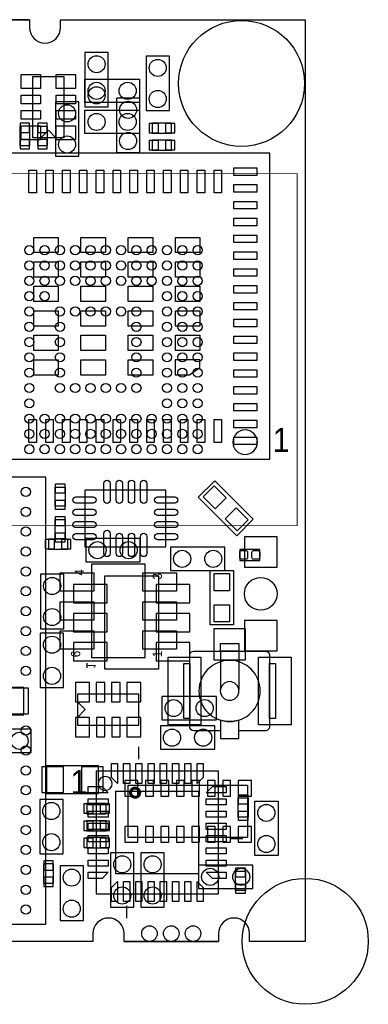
# Model space of a CAD drawing. Extents: x 0 to 57.1, y -2.1 to 30.1.
# Tile 6 of 6: x 45.7 to 57.1, y -2.1 to 30.1. Entities that reach past the tile are written whole.
import ezdxf

# ---------------------------------------------------------------- set-up
doc = ezdxf.new("R2010")
doc.units = 0
for name, color, linetype in [('BG_OUTLINE', 80, 'CONTINUOUS'), ('PG_ASSEMBLY_BOTTOM', 211, 'CONTINUOUS'), ('PG_ASSEMBLY_TOP', 7, 'CONTINUOUS'), ('PIN_BOTTOM', 211, 'CONTINUOUS'), ('PIN_TOP', 173, 'CONTINUOUS')]:
    doc.layers.add(name, color=color, linetype=linetype)

msp = doc.modelspace()

# ---------------------------------------------------------------- linework, layer by layer
at = {"layer": 'BG_OUTLINE'}
msp.add_lwpolyline([(11.8618, 30.1117), (40.005, 30.1117), (41.89222, 30.1117), (41.89222, 29.8577, 1), (42.90822, 29.8577), (42.90822, 30.1117), (45.99178, 30.1117), (45.99178, 29.8577, 1), (47.00778, 29.8577), (47.00778, 30.1117), (49.53, 30.1117), (55.00116, 30.1117), (55.00116, 0), (53.17998, 0), (53.17998, 0.254, 1), (52.16398, 0.254), (52.16398, 0), (49.08042, 0), (49.08042, 0.254, 1), (48.06442, 0.254), (48.06442, 0), (45.5422, 0), (18.8976, 0)], format="xyb", dxfattribs=at)
for points in [[(45.99153, 30.1117), (42.90847, 30.1117)], [(49.08067, 0), (52.16373, 0)]]:
    msp.add_lwpolyline(points, dxfattribs=at)
at = {"layer": 'PG_ASSEMBLY_BOTTOM'}
for points in [[(48.5648, 27.25928), (48.5648, 29.03728), (47.8028, 29.03728), (47.8028, 27.25928), (48.5648, 27.25928)], [(49.79924, 28.9179), (49.79924, 27.1399), (50.56124, 27.1399), (50.56124, 28.9179), (49.79924, 28.9179)], [(46.8376, 27.432), (46.8376, 25.654), (47.5996, 25.654), (47.5996, 27.432), (46.8376, 27.432)], [(49.5935, 25.7683), (49.5935, 27.5463), (48.8315, 27.5463), (48.8315, 25.7683), (49.5935, 25.7683)], [(50.00244, 26.4033), (50.63236, 26.4033), (50.63236, 26.7335), (50.00244, 26.7335), (50.00244, 26.4033)], [(46.00448, 26.00198), (46.00448, 26.6319), (45.67428, 26.6319), (45.67428, 26.00198), (46.00448, 26.00198)], [(46.5836, 25.9969), (46.5836, 26.62682), (46.2534, 26.62682), (46.2534, 25.9969), (46.5836, 25.9969)], [(50.00244, 25.8445), (50.63236, 25.8445), (50.63236, 26.1747), (50.00244, 26.1747), (50.00244, 25.8445)], [(46.61154, 12.80922), (47.24146, 12.80922), (47.24146, 13.13942), (46.61154, 13.13942), (46.61154, 12.80922)], [(49.61128, 13.15974), (47.83328, 13.15974), (47.83328, 12.39774), (49.61128, 12.39774), (49.61128, 13.15974)], [(52.3748, 12.8778), (50.5968, 12.8778), (50.5968, 12.1158), (52.3748, 12.1158), (52.3748, 12.8778)], [(46.34992, 11.99134), (46.34992, 10.21334), (47.11192, 10.21334), (47.11192, 11.99134), (46.34992, 11.99134)], [(48.45304, 8.89), (48.45304, 11.938), (50.20056, 11.938), (50.20056, 8.89), (48.45304, 8.89)], [(47.10684, 8.2931), (47.10684, 10.0711), (46.34484, 10.0711), (46.34484, 8.2931), (47.10684, 8.2931)], [(44.1071, 7.39902), (45.8089, 7.39902), (45.8089, 8.29818), (44.1071, 8.29818), (44.1071, 7.39902)], [(47.5615, 7.0612), (49.5681, 7.0612), (49.5681, 8.0772), (47.5615, 8.0772), (47.5615, 7.0612)], [(47.81042, 7.5692), (47.55642, 7.8232)], [(50.3174, 7.239), (52.0954, 7.239), (52.0954, 8.001), (50.3174, 8.001), (50.3174, 7.239)], [(47.81042, 7.5692), (47.55642, 7.3152)], [(44.26712, 6.16966), (46.04512, 6.16966), (46.04512, 6.93166), (44.26712, 6.93166), (44.26712, 6.16966)], [(50.2666, 6.2738), (52.0446, 6.2738), (52.0446, 7.0358), (50.2666, 7.0358), (50.2666, 6.2738)], [(46.5455, 4.83362), (48.2473, 4.83362), (48.2473, 5.73278), (46.5455, 5.73278), (46.5455, 4.83362)], [(47.08652, 2.86004), (47.08652, 4.63804), (46.32452, 4.63804), (46.32452, 2.86004), (47.08652, 2.86004)], [(48.49622, 4.50088), (47.8663, 4.50088), (47.8663, 4.17068), (48.49622, 4.17068), (48.49622, 4.50088)], [(47.8663, 3.61188), (48.49622, 3.61188), (48.49622, 3.94208), (47.8663, 3.94208), (47.8663, 3.61188)], [(47.8663, 3.05816), (48.49622, 3.05816), (48.49622, 3.38836), (47.8663, 3.38836), (47.8663, 3.05816)], [(48.641, 2.8956), (48.641, 1.1176), (49.403, 1.1176), (49.403, 2.8956), (48.641, 2.8956)], [(49.6316, 2.8956), (49.6316, 1.1176), (50.3936, 1.1176), (50.3936, 2.8956), (49.6316, 2.8956)], [(46.4439, 2.52984), (46.4439, 1.89992), (46.7741, 1.89992), (46.7741, 2.52984), (46.4439, 2.52984)], [(47.752, 0.6858), (47.752, 2.4638), (46.99, 2.4638), (46.99, 0.6858), (47.752, 0.6858)], [(53.2892, 2.4892), (51.5112, 2.4892), (51.5112, 1.7272), (53.2892, 1.7272), (53.2892, 2.4892)]]:
    msp.add_lwpolyline(points, dxfattribs=at)
at = {"layer": 'PG_ASSEMBLY_BOTTOM', "const_width": 0.0254}
msp.add_lwpolyline([(41.73474, 13.57884), (54.73446, 13.57884), (54.73446, 25.07996), (41.73474, 25.07996), (41.73474, 13.57884)], dxfattribs=at)
at = {"layer": 'PG_ASSEMBLY_BOTTOM'}
msp.add_lwpolyline([(49.20996, 5.09778), (53.1114, 5.09778), (53.1114, 3.39598), (49.20996, 3.39598)], close=True, dxfattribs=at)
at = {"layer": 'PG_ASSEMBLY_BOTTOM', "const_width": 0.09906}
msp.add_lwpolyline([(49.59096, 4.85699, 1.000128), (49.29302, 4.85673, 0.999872), (49.59096, 4.85699)], format="xyb", dxfattribs=at)
at = {"layer": 'PG_ASSEMBLY_TOP'}
for points in [[(46.101, 26.2509), (46.101, 28.2575), (47.117, 28.2575), (47.117, 26.2509), (46.101, 26.2509)], [(47.8028, 28.1686), (49.5808, 28.1686), (49.5808, 27.4066), (47.8028, 27.4066), (47.8028, 28.1686)], [(47.8028, 27.1526), (49.5808, 27.1526), (49.5808, 26.3906), (47.8028, 26.3906), (47.8028, 27.1526)], [(46.609, 26.49982), (46.355, 26.24582)], [(46.609, 26.49982), (46.863, 26.24582)], [(53.84292, 15.75308), (53.84292, 25.75052), (43.84548, 25.75052), (43.84548, 15.75308), (53.84292, 15.75308)], [(36.4236, 0.56134), (46.52264, 0.56134), (46.52264, 15.16126), (37.0586, 15.16126), (36.4236, 14.52626), (36.4236, 0.56134)], [(46.8249, 14.21384), (46.8249, 14.84376), (47.1551, 14.84376), (47.1551, 14.21384), (46.8249, 14.21384)], [(52.7619, 13.24915), (51.5046, 14.50645), (52.04308, 15.04747), (53.30038, 13.78763), (52.7619, 13.24915)], [(47.79772, 12.89304), (50.44948, 12.89304), (50.44948, 14.74216), (47.79772, 14.74216), (47.79772, 12.89304)], [(47.1551, 13.77696), (47.1551, 13.14704), (46.8249, 13.14704), (46.8249, 13.77696), (47.1551, 13.77696)], [(52.85816, 12.44676), (53.51856, 12.44676), (53.51856, 12.80236), (52.85816, 12.80236), (52.85816, 12.44676)], [(49.76876, 9.271), (49.76876, 12.319), (48.02124, 12.319), (48.02124, 9.271), (49.76876, 9.271)], [(51.89296, 10.33856), (51.89296, 12.11656), (52.65496, 12.11656), (52.65496, 10.33856), (51.89296, 10.33856)], [(52.22824, 9.48004), (52.22824, 8.2329)], [(52.82768, 9.48004), (52.82768, 8.2329)], [(53.70144, 6.87908), (52.82768, 6.87908)], [(49.56556, 5.9563), (49.56556, 6.35508)], [(48.16602, 1.55702), (52.16398, 1.55702), (52.16398, 5.55498), (48.16602, 5.55498), (48.16602, 1.55702)], [(53.1368, 4.68376), (53.1368, 4.05384), (52.8066, 4.05384), (52.8066, 4.68376), (53.1368, 4.68376)], [(53.34762, 2.79908), (53.34762, 4.57708), (54.10962, 4.57708), (54.10962, 2.79908), (53.34762, 2.79908)], [(52.5653, 3.35534), (52.96408, 3.35534)], [(53.0479, 2.29616), (53.0479, 1.66624), (52.7177, 1.66624), (52.7177, 2.29616), (53.0479, 2.29616)], [(49.16424, 1.1557), (49.16424, 0.75692)]]:
    msp.add_lwpolyline(points, dxfattribs=at)
for points in [[(53.43652, 16.3068, 1), (52.63388, 16.3068, 1)], [(52.22824, 7.22706), (52.22824, 6.63016), (52.82768, 6.63016), (52.82768, 7.22706, -0.07664), (52.52796, 7.1788, -0.077013)]]:
    msp.add_lwpolyline(points, format="xyb", close=True, dxfattribs=at)
for points in [[(52.22824, 9.72896), (52.82768, 9.72896), (52.82768, 9.48004), (52.22824, 9.48004)], [(51.02936, 9.08126), (51.22748, 9.08126), (51.22748, 7.27786), (51.02936, 7.27786)], [(53.82844, 9.08126), (54.02656, 9.08126), (54.02656, 7.27786), (53.82844, 7.27786)]]:
    msp.add_lwpolyline(points, close=True, dxfattribs=at)
for points in [[(52.22824, 6.87908), (51.35448, 6.87908, -0.412655), (51.22748, 7.00608), (51.22748, 9.35304, -0.412655), (51.35448, 9.48004), (53.70144, 9.48004, -0.412655), (53.82844, 9.35304), (53.82844, 7.00608, -0.412655), (53.70144, 6.87908)], [(53.52872, 8.17956, 1), (51.5272, 8.17956, 1), (53.52872, 8.17956)], [(52.83276, 8.17956, 1), (52.22316, 8.17956, 1), (52.83276, 8.17956)], [(48.69434, 5.15595, 1.000235), (48.23562, 5.15595, 0.999765), (48.69434, 5.15595)]]:
    msp.add_lwpolyline(points, format="xyb", dxfattribs=at)
at = {"layer": 'PIN_BOTTOM'}
for points in [[(45.68698, 26.43124), (45.99178, 26.43124), (45.99178, 26.73604), (45.68698, 26.73604)], [(46.2661, 26.42616), (46.5709, 26.42616), (46.5709, 26.73096), (46.2661, 26.73096)], [(49.8983, 26.7208), (49.8983, 26.416), (50.2031, 26.416), (50.2031, 26.7208)], [(50.4317, 26.7208), (50.4317, 26.416), (50.7365, 26.416), (50.7365, 26.7208)], [(45.68698, 25.89784), (45.99178, 25.89784), (45.99178, 26.20264), (45.68698, 26.20264)], [(46.2661, 25.89276), (46.5709, 25.89276), (46.5709, 26.19756), (46.2661, 26.19756)], [(49.8983, 26.162), (49.8983, 25.8572), (50.2031, 25.8572), (50.2031, 26.162)], [(50.4317, 26.162), (50.4317, 25.8572), (50.7365, 25.8572), (50.7365, 26.162)], [(54.07736, 12.22578), (54.07736, 13.21638), (53.01056, 13.21638), (53.01056, 12.22578)], [(46.5074, 13.12672), (46.5074, 12.82192), (46.8122, 12.82192), (46.8122, 13.12672)], [(47.0408, 13.12672), (47.0408, 12.82192), (47.3456, 12.82192), (47.3456, 13.12672)], [(47.42561, 11.06424), (48.52543, 11.06424), (48.52543, 11.66368), (47.42561, 11.66368)], [(50.12817, 11.06424), (51.22799, 11.06424), (51.22799, 11.66368), (50.12817, 11.66368)], [(47.42561, 10.11428), (48.52543, 10.11428), (48.52543, 10.71372), (47.42561, 10.71372)], [(50.12817, 10.11428), (51.22799, 10.11428), (51.22799, 10.71372), (50.12817, 10.71372)], [(54.07736, 9.49274), (54.07736, 10.48334), (53.01056, 10.48334), (53.01056, 9.49274)], [(47.42561, 9.16432), (48.52543, 9.16432), (48.52543, 9.76376), (47.42561, 9.76376)], [(50.12817, 9.16432), (51.22799, 9.16432), (51.22799, 9.76376), (50.12817, 9.76376)], [(47.49292, 8.4582), (47.49292, 7.8232), (47.95012, 7.8232), (47.95012, 8.4582)], [(48.17364, 8.4582), (48.17364, 7.8232), (48.45304, 7.8232), (48.45304, 8.4582)], [(48.67402, 8.4582), (48.67402, 7.8232), (48.95342, 7.8232), (48.95342, 8.4582)], [(49.1744, 8.4582), (49.1744, 7.8232), (49.6316, 7.8232), (49.6316, 8.4582)], [(45.25264, 8.2677), (45.25264, 7.4295), (45.96384, 7.4295), (45.96384, 8.2677)], [(47.498, 7.3152), (47.498, 6.6802), (47.9552, 6.6802), (47.9552, 7.3152)], [(48.17618, 7.3152), (48.17618, 6.6802), (48.45558, 6.6802), (48.45558, 7.3152)], [(48.67656, 7.3152), (48.67656, 6.6802), (48.95596, 6.6802), (48.95596, 7.3152)], [(49.1744, 7.3152), (49.1744, 6.6802), (49.6316, 6.6802), (49.6316, 7.3152)], [(46.39056, 5.7023), (46.39056, 4.8641), (47.10176, 4.8641), (47.10176, 5.7023)], [(47.69104, 5.7023), (47.69104, 4.8641), (48.40224, 4.8641), (48.40224, 5.7023)], [(49.53254, 4.74726), (49.53254, 5.25526), (49.10074, 5.25526), (49.10074, 4.74726)], [(49.784, 5.25526), (49.784, 4.74726), (50.038, 4.74726), (50.038, 5.25526)], [(50.28692, 5.25526), (50.28692, 4.74726), (50.54092, 4.74726), (50.54092, 5.25526)], [(50.79238, 5.25526), (50.79238, 4.74726), (51.04638, 4.74726), (51.04638, 5.25526)], [(51.2953, 5.25526), (51.2953, 4.74726), (51.5493, 4.74726), (51.5493, 5.25526)], [(51.80076, 5.25526), (51.80076, 4.74726), (52.05476, 4.74726), (52.05476, 5.25526)], [(52.30368, 5.25526), (52.30368, 4.74726), (52.55768, 4.74726), (52.55768, 5.25526)], [(53.2384, 4.74726), (53.2384, 5.25526), (52.8066, 5.25526), (52.8066, 4.74726)], [(48.06696, 4.18338), (48.06696, 4.48818), (47.76216, 4.48818), (47.76216, 4.18338)], [(48.60036, 4.18338), (48.60036, 4.48818), (48.29556, 4.48818), (48.29556, 4.18338)], [(47.76216, 3.92938), (47.76216, 3.62458), (48.06696, 3.62458), (48.06696, 3.92938)], [(48.29556, 3.92938), (48.29556, 3.62458), (48.60036, 3.62458), (48.60036, 3.92938)], [(49.10074, 3.7465), (49.10074, 3.2385), (49.53254, 3.2385), (49.53254, 3.7465)], [(49.784, 3.7465), (49.784, 3.2385), (50.038, 3.2385), (50.038, 3.7465)], [(50.28692, 3.7465), (50.28692, 3.2385), (50.54092, 3.2385), (50.54092, 3.7465)], [(50.79238, 3.7465), (50.79238, 3.2385), (51.04638, 3.2385), (51.04638, 3.7465)], [(51.2953, 3.7465), (51.2953, 3.2385), (51.5493, 3.2385), (51.5493, 3.7465)], [(51.80076, 3.7465), (51.80076, 3.2385), (52.05476, 3.2385), (52.05476, 3.7465)], [(52.30368, 3.7465), (52.30368, 3.2385), (52.55768, 3.2385), (52.55768, 3.7465)], [(52.8066, 3.7465), (52.8066, 3.2385), (53.2384, 3.2385), (53.2384, 3.7465)], [(47.76216, 3.37566), (47.76216, 3.07086), (48.06696, 3.07086), (48.06696, 3.37566)], [(48.29556, 3.37566), (48.29556, 3.07086), (48.60036, 3.07086), (48.60036, 3.37566)], [(46.7614, 2.63398), (46.4566, 2.63398), (46.4566, 2.32918), (46.7614, 2.32918)], [(46.7614, 2.10058), (46.4566, 2.10058), (46.4566, 1.79578), (46.7614, 1.79578)]]:
    msp.add_lwpolyline(points, close=True, dxfattribs=at)
for centre, radius in [((52.91836, 28.0289), 2.0574), ((48.1838, 28.65628), 0.2794), ((50.18024, 28.5369), 0.2794), ((48.1838, 27.64028), 0.2794), ((50.18024, 27.5209), 0.2794), ((49.2125, 27.1653), 0.2794), ((47.2186, 27.051), 0.2794), ((49.2125, 26.1493), 0.2794), ((47.2186, 26.035), 0.2794), ((45.98416, 22.5806), 0.14986), ((46.48454, 22.5806), 0.14986), ((46.98492, 22.5806), 0.14986), ((47.4853, 22.5806), 0.14986), ((47.98568, 22.5806), 0.14986), ((48.48352, 22.5806), 0.14986), ((48.9839, 22.5806), 0.14986), ((49.48428, 22.5806), 0.14986), ((49.98466, 22.5806), 0.14986), ((50.48504, 22.5806), 0.14986), ((50.98542, 22.5806), 0.14986), ((51.4858, 22.5806), 0.14986), ((45.98416, 22.08022), 0.14986), ((46.48454, 22.08022), 0.14986), ((46.98492, 22.08022), 0.14986), ((47.4853, 22.08022), 0.14986), ((47.98568, 22.08022), 0.14986), ((48.48352, 22.08022), 0.14986), ((48.9839, 22.08022), 0.14986), ((49.48428, 22.08022), 0.14986), ((49.98466, 22.08022), 0.14986), ((50.48504, 22.08022), 0.14986), ((50.98542, 22.08022), 0.14986), ((51.4858, 22.08022), 0.14986), ((45.98416, 21.57984), 0.14986), ((46.48454, 21.57984), 0.14986), ((46.98492, 21.57984), 0.14986), ((47.4853, 21.57984), 0.14986), ((47.98568, 21.57984), 0.14986), ((48.48352, 21.57984), 0.14986), ((48.9839, 21.57984), 0.14986), ((49.48428, 21.57984), 0.14986), ((49.98466, 21.57984), 0.14986), ((50.48504, 21.57984), 0.14986), ((50.98542, 21.57984), 0.14986), ((51.4858, 21.57984), 0.14986), ((45.98416, 21.07946), 0.14986), ((46.48454, 21.07946), 0.14986), ((50.48504, 21.07946), 0.14986), ((50.98542, 21.07946), 0.14986), ((51.4858, 21.07946), 0.14986), ((45.98416, 20.57908), 0.14986), ((46.98492, 20.57908), 0.14986), ((47.4853, 20.57908), 0.14986), ((47.98568, 20.57908), 0.14986), ((48.48352, 20.57908), 0.14986), ((48.9839, 20.57908), 0.14986), ((49.48428, 20.57908), 0.14986), ((50.48504, 20.57908), 0.14986), ((50.98542, 20.57908), 0.14986), ((51.4858, 20.57908), 0.14986), ((45.98416, 20.0787), 0.14986), ((46.98492, 20.0787), 0.14986), ((49.48428, 20.0787), 0.14986), ((50.48504, 20.0787), 0.14986), ((50.98542, 20.0787), 0.14986), ((51.4858, 20.0787), 0.14986), ((45.98416, 19.57832), 0.14986), ((46.98492, 19.57832), 0.14986), ((49.48428, 19.57832), 0.14986), ((50.48504, 19.57832), 0.14986), ((50.98542, 19.57832), 0.14986), ((51.4858, 19.57832), 0.14986), ((45.98416, 19.08048), 0.14986), ((46.98492, 19.08048), 0.14986), ((49.48428, 19.08048), 0.14986), ((50.48504, 19.08048), 0.14986), ((50.98542, 19.08048), 0.14986), ((51.4858, 19.08048), 0.14986), ((45.98416, 18.5801), 0.14986), ((46.98492, 18.5801), 0.14986), ((49.48428, 18.5801), 0.14986), ((50.48504, 18.5801), 0.14986), ((50.98542, 18.5801), 0.14986), ((51.4858, 18.5801), 0.14986), ((45.98416, 18.07972), 0.14986), ((46.98492, 18.07972), 0.14986), ((47.4853, 18.07972), 0.14986), ((47.98568, 18.07972), 0.14986), ((48.48352, 18.07972), 0.14986), ((48.9839, 18.07972), 0.14986), ((49.48428, 18.07972), 0.14986), ((50.48504, 18.07972), 0.14986), ((50.98542, 18.07972), 0.14986), ((51.4858, 18.07972), 0.14986), ((45.98416, 17.57934), 0.14986), ((50.48504, 17.57934), 0.14986), ((50.98542, 17.57934), 0.14986), ((51.4858, 17.57934), 0.14986), ((45.98416, 17.07896), 0.14986), ((46.48454, 17.07896), 0.14986), ((46.98492, 17.07896), 0.14986), ((47.4853, 17.07896), 0.14986), ((47.98568, 17.07896), 0.14986), ((48.48352, 17.07896), 0.14986), ((48.9839, 17.07896), 0.14986), ((49.48428, 17.07896), 0.14986), ((49.98466, 17.07896), 0.14986), ((50.48504, 17.07896), 0.14986), ((50.98542, 17.07896), 0.14986), ((51.4858, 17.07896), 0.14986), ((45.98416, 16.57858), 0.14986), ((46.48454, 16.57858), 0.14986), ((46.98492, 16.57858), 0.14986), ((47.4853, 16.57858), 0.14986), ((47.98568, 16.57858), 0.14986), ((48.48352, 16.57858), 0.14986), ((48.9839, 16.57858), 0.14986), ((49.48428, 16.57858), 0.14986), ((49.98466, 16.57858), 0.14986), ((50.48504, 16.57858), 0.14986), ((50.98542, 16.57858), 0.14986), ((51.4858, 16.57858), 0.14986), ((45.98416, 16.0782), 0.14986), ((46.48454, 16.0782), 0.14986), ((46.98492, 16.0782), 0.14986), ((47.4853, 16.0782), 0.14986), ((47.98568, 16.0782), 0.14986), ((48.48352, 16.0782), 0.14986), ((48.9839, 16.0782), 0.14986), ((49.48428, 16.0782), 0.14986), ((49.98466, 16.0782), 0.14986), ((50.48504, 16.0782), 0.14986), ((50.98542, 16.0782), 0.14986), ((51.4858, 16.0782), 0.14986), ((48.21428, 12.77874), 0.2794), ((49.23028, 12.77874), 0.2794), ((50.9778, 12.4968), 0.2794), ((51.9938, 12.4968), 0.2794), ((46.73092, 11.61034), 0.2794), ((53.54396, 11.35456), 0.5334), ((46.73092, 10.59434), 0.2794), ((46.72584, 9.6901), 0.2794), ((46.72584, 8.6741), 0.2794), ((50.6984, 7.62), 0.2794), ((51.7144, 7.62), 0.2794), ((45.66412, 6.55066), 0.2794), ((50.6476, 6.6548), 0.2794), ((51.6636, 6.6548), 0.2794), ((46.70552, 4.25704), 0.2794), ((46.70552, 3.24104), 0.2794), ((49.022, 2.5146), 0.2794), ((50.0126, 2.5146), 0.2794), ((47.371, 2.0828), 0.2794), ((51.8922, 2.1082), 0.2794), ((52.9082, 2.1082), 0.2794), ((55.00116, 0), 2.0574), ((49.022, 1.4986), 0.2794), ((50.0126, 1.4986), 0.2794), ((47.371, 1.0668), 0.2794), ((49.911, 0.254), 0.254), ((50.6222, 0.254), 0.254), ((51.3334, 0.254), 0.254)]:
    msp.add_circle(centre, radius, dxfattribs=at)
at = {"layer": 'PIN_TOP'}
for points in [[(46.355, 27.8638), (45.72, 27.8638), (45.72, 28.321), (46.355, 28.321)], [(47.498, 27.8638), (46.863, 27.8638), (46.863, 28.321), (47.498, 28.321)], [(46.355, 27.36596), (45.72, 27.36596), (45.72, 27.64536), (46.355, 27.64536)], [(47.498, 27.36342), (46.863, 27.36342), (46.863, 27.64282), (47.498, 27.64282)], [(46.355, 26.86558), (45.72, 26.86558), (45.72, 27.14498), (46.355, 27.14498)], [(47.498, 26.86304), (46.863, 26.86304), (46.863, 27.14244), (47.498, 27.14244)], [(46.355, 26.1874), (45.72, 26.1874), (45.72, 26.6446), (46.355, 26.6446)], [(47.498, 26.18232), (46.863, 26.18232), (46.863, 26.63952), (47.498, 26.63952)], [(46.21784, 25.20061), (46.21784, 24.45131), (45.96892, 24.45131), (45.96892, 25.20061)], [(46.76902, 25.20061), (46.76902, 24.45131), (46.5201, 24.45131), (46.5201, 25.20061)], [(47.31766, 25.20061), (47.31766, 24.45131), (47.06874, 24.45131), (47.06874, 25.20061)], [(47.86884, 25.20061), (47.86884, 24.45131), (47.61992, 24.45131), (47.61992, 25.20061)], [(48.42002, 25.20061), (48.42002, 24.45131), (48.1711, 24.45131), (48.1711, 25.20061)], [(48.96866, 25.20061), (48.96866, 24.45131), (48.71974, 24.45131), (48.71974, 25.20061)], [(49.5173, 25.20061), (49.5173, 24.45131), (49.26838, 24.45131), (49.26838, 25.20061)], [(50.06848, 25.20061), (50.06848, 24.45131), (49.81956, 24.45131), (49.81956, 25.20061)], [(50.61966, 25.20061), (50.61966, 24.45131), (50.37074, 24.45131), (50.37074, 25.20061)], [(51.1683, 25.20061), (51.1683, 24.45131), (50.91938, 24.45131), (50.91938, 25.20061)], [(51.71948, 25.20061), (51.71948, 24.45131), (51.47056, 24.45131), (51.47056, 25.20061)], [(52.26812, 25.20061), (52.26812, 24.45131), (52.0192, 24.45131), (52.0192, 25.20061)], [(53.42001, 25.02662), (52.67071, 25.02662), (52.67071, 25.27554), (53.42001, 25.27554)], [(53.42001, 24.47798), (52.67071, 24.47798), (52.67071, 24.7269), (53.42001, 24.7269)], [(53.42001, 23.9268), (52.67071, 23.9268), (52.67071, 24.17572), (53.42001, 24.17572)], [(53.42001, 23.37816), (52.67071, 23.37816), (52.67071, 23.62708), (53.42001, 23.62708)], [(46.93285, 22.50059), (46.13275, 22.50059), (46.13275, 23.00097), (46.93285, 23.00097)], [(48.46955, 22.50059), (47.66945, 22.50059), (47.66945, 23.00097), (48.46955, 23.00097)], [(50.01895, 22.50059), (49.21885, 22.50059), (49.21885, 23.00097), (50.01895, 23.00097)], [(51.55565, 22.50059), (50.75555, 22.50059), (50.75555, 23.00097), (51.55565, 23.00097)], [(53.42001, 22.82698), (52.67071, 22.82698), (52.67071, 23.0759), (53.42001, 23.0759)], [(53.42001, 22.27834), (52.67071, 22.27834), (52.67071, 22.52726), (53.42001, 22.52726)], [(46.93285, 21.70049), (46.13275, 21.70049), (46.13275, 22.20087), (46.93285, 22.20087)], [(48.46955, 21.70049), (47.66945, 21.70049), (47.66945, 22.20087), (48.46955, 22.20087)], [(50.01895, 21.70049), (49.21885, 21.70049), (49.21885, 22.20087), (50.01895, 22.20087)], [(51.55565, 21.70049), (50.75555, 21.70049), (50.75555, 22.20087), (51.55565, 22.20087)], [(53.42001, 21.72716), (52.67071, 21.72716), (52.67071, 21.97608), (53.42001, 21.97608)], [(46.93285, 20.90293), (46.13275, 20.90293), (46.13275, 21.40331), (46.93285, 21.40331)], [(48.46955, 20.90293), (47.66945, 20.90293), (47.66945, 21.40331), (48.46955, 21.40331)], [(50.01895, 20.90293), (49.21885, 20.90293), (49.21885, 21.40331), (50.01895, 21.40331)], [(51.55565, 20.90293), (50.75555, 20.90293), (50.75555, 21.40331), (51.55565, 21.40331)], [(53.42001, 21.17598), (52.67071, 21.17598), (52.67071, 21.4249), (53.42001, 21.4249)], [(46.93285, 20.10029), (46.13275, 20.10029), (46.13275, 20.60067), (46.93285, 20.60067)], [(48.46955, 20.10029), (47.66945, 20.10029), (47.66945, 20.60067), (48.46955, 20.60067)], [(50.01895, 20.10029), (49.21885, 20.10029), (49.21885, 20.60067), (50.01895, 20.60067)], [(51.55565, 20.10029), (50.75555, 20.10029), (50.75555, 20.60067), (51.55565, 20.60067)], [(53.42001, 20.62734), (52.67071, 20.62734), (52.67071, 20.87626), (53.42001, 20.87626)], [(53.42001, 20.0787), (52.67071, 20.0787), (52.67071, 20.32762), (53.42001, 20.32762)], [(46.93285, 19.30273), (46.13275, 19.30273), (46.13275, 19.80311), (46.93285, 19.80311)], [(48.46955, 19.30273), (47.66945, 19.30273), (47.66945, 19.80311), (48.46955, 19.80311)], [(50.01895, 19.30273), (49.21885, 19.30273), (49.21885, 19.80311), (50.01895, 19.80311)], [(51.55565, 19.30273), (50.75555, 19.30273), (50.75555, 19.80311), (51.55565, 19.80311)], [(53.42001, 19.52752), (52.67071, 19.52752), (52.67071, 19.77644), (53.42001, 19.77644)], [(46.93285, 18.50263), (46.13275, 18.50263), (46.13275, 19.00301), (46.93285, 19.00301)], [(48.46955, 18.50263), (47.66945, 18.50263), (47.66945, 19.00301), (48.46955, 19.00301)], [(50.01895, 18.50263), (49.21885, 18.50263), (49.21885, 19.00301), (50.01895, 19.00301)], [(51.2191, 18.5039), (51.55692, 18.75282), (51.55692, 19.00174), (50.75428, 19.00174), (50.75428, 18.5039)], [(53.42001, 18.97634), (52.67071, 18.97634), (52.67071, 19.22526), (53.42001, 19.22526)], [(53.42001, 18.4277), (52.67071, 18.4277), (52.67071, 18.67662), (53.42001, 18.67662)], [(53.42001, 17.87652), (52.67071, 17.87652), (52.67071, 18.12544), (53.42001, 18.12544)], [(53.42001, 17.32788), (52.67071, 17.32788), (52.67071, 17.5768), (53.42001, 17.5768)], [(46.21784, 17.05229), (46.21784, 16.30299), (45.96892, 16.30299), (45.96892, 17.05229)], [(46.76902, 17.05229), (46.76902, 16.30299), (46.5201, 16.30299), (46.5201, 17.05229)], [(47.31766, 17.05229), (47.31766, 16.30299), (47.06874, 16.30299), (47.06874, 17.05229)], [(47.86884, 17.05229), (47.86884, 16.30299), (47.61992, 16.30299), (47.61992, 17.05229)], [(48.42002, 17.05229), (48.42002, 16.30299), (48.1711, 16.30299), (48.1711, 17.05229)], [(48.96866, 17.05229), (48.96866, 16.30299), (48.71974, 16.30299), (48.71974, 17.05229)], [(49.5173, 17.05229), (49.5173, 16.30299), (49.26838, 16.30299), (49.26838, 17.05229)], [(50.06848, 17.05229), (50.06848, 16.30299), (49.81956, 16.30299), (49.81956, 17.05229)], [(50.61966, 17.05229), (50.61966, 16.30299), (50.37074, 16.30299), (50.37074, 17.05229)], [(51.1683, 17.05229), (51.1683, 16.30299), (50.91938, 16.30299), (50.91938, 17.05229)], [(51.71948, 17.05229), (51.71948, 16.30299), (51.47056, 16.30299), (51.47056, 17.05229)], [(52.26812, 17.05229), (52.26812, 16.30299), (52.0192, 16.30299), (52.0192, 17.05229)], [(53.42001, 16.7767), (52.67071, 16.7767), (52.67071, 17.02562), (53.42001, 17.02562)], [(53.42001, 16.22806), (52.67071, 16.22806), (52.67071, 16.47698), (53.42001, 16.47698)], [(47.1424, 14.6431), (46.8376, 14.6431), (46.8376, 14.9479), (47.1424, 14.9479)], [(51.66489, 14.52543), (52.0241, 14.88463), (52.41923, 14.4895), (52.06002, 14.13029)], [(47.1424, 14.1097), (46.8376, 14.1097), (46.8376, 14.4145), (47.1424, 14.4145)], [(52.3832, 13.80711), (52.74241, 14.16632), (53.13754, 13.77119), (52.77833, 13.41198)], [(46.8376, 13.8811), (47.1424, 13.8811), (47.1424, 13.5763), (46.8376, 13.5763)], [(46.8376, 13.3477), (47.1424, 13.3477), (47.1424, 13.0429), (46.8376, 13.0429)], [(48.09363, 11.44524), (46.99381, 11.44524), (46.99381, 12.04468), (48.09363, 12.04468)], [(50.79619, 11.44524), (49.69637, 11.44524), (49.69637, 12.04468), (50.79619, 12.04468)], [(52.01996, 12.01496), (52.52796, 12.01496), (52.52796, 11.45616), (52.01996, 11.45616)], [(48.09363, 10.49528), (46.99381, 10.49528), (46.99381, 11.09472), (48.09363, 11.09472)], [(50.79619, 10.49528), (49.69637, 10.49528), (49.69637, 11.09472), (50.79619, 11.09472)], [(52.01996, 10.99896), (52.52796, 10.99896), (52.52796, 10.44016), (52.01996, 10.44016)], [(48.09363, 9.54532), (46.99381, 9.54532), (46.99381, 10.14476), (48.09363, 10.14476)], [(50.79619, 9.54532), (49.69637, 9.54532), (49.69637, 10.14476), (50.79619, 10.14476)], [(53.03596, 10.22426), (53.03596, 9.18286), (52.01996, 9.18286), (52.01996, 10.22426)], [(51.58562, 9.28446), (51.58562, 7.07466), (50.51882, 7.07466), (50.51882, 9.28446)], [(54.5371, 9.28446), (54.5371, 7.07466), (53.4703, 7.07466), (53.4703, 9.28446)], [(48.86452, 5.81152), (48.86452, 5.1562), (48.6664, 5.35686), (48.6664, 5.81152)], [(49.06391, 5.1562), (49.06391, 5.81152), (49.26457, 5.81152), (49.26457, 5.1562)], [(49.46523, 5.1562), (49.46523, 5.81152), (49.66589, 5.81152), (49.66589, 5.1562)], [(49.86401, 5.1562), (49.86401, 5.81152), (50.06467, 5.81152), (50.06467, 5.1562)], [(50.26533, 5.1562), (50.26533, 5.81152), (50.46599, 5.81152), (50.46599, 5.1562)], [(50.66411, 5.1562), (50.66411, 5.81152), (50.86477, 5.81152), (50.86477, 5.1562)], [(51.06543, 5.1562), (51.06543, 5.81152), (51.26609, 5.81152), (51.26609, 5.1562)], [(51.6636, 5.81152), (51.6636, 5.35686), (51.46548, 5.1562), (51.46548, 5.81152)], [(47.90948, 5.0546), (48.36414, 5.0546), (48.5648, 4.85648), (47.90948, 4.85648)], [(48.81499, 2.20599), (48.81499, 4.90601), (51.51501, 4.90601), (51.51501, 2.20599)], [(52.42052, 4.85648), (51.7652, 4.85648), (51.96586, 5.0546), (52.42052, 5.0546)], [(47.90948, 4.65709), (48.5648, 4.65709), (48.5648, 4.45643), (47.90948, 4.45643)], [(52.42052, 4.45643), (51.7652, 4.45643), (51.7652, 4.65709), (52.42052, 4.65709)], [(52.8193, 4.7879), (53.1241, 4.7879), (53.1241, 4.4831), (52.8193, 4.4831)], [(47.90948, 4.25577), (48.5648, 4.25577), (48.5648, 4.05511), (47.90948, 4.05511)], [(52.42052, 4.05511), (51.7652, 4.05511), (51.7652, 4.25577), (52.42052, 4.25577)], [(52.8193, 4.2545), (53.1241, 4.2545), (53.1241, 3.9497), (52.8193, 3.9497)], [(47.90948, 3.85699), (48.5648, 3.85699), (48.5648, 3.65633), (47.90948, 3.65633)], [(52.42052, 3.65633), (51.7652, 3.65633), (51.7652, 3.85699), (52.42052, 3.85699)], [(47.90948, 3.45567), (48.5648, 3.45567), (48.5648, 3.25501), (47.90948, 3.25501)], [(52.42052, 3.25501), (51.7652, 3.25501), (51.7652, 3.45567), (52.42052, 3.45567)], [(47.90948, 3.05689), (48.5648, 3.05689), (48.5648, 2.85623), (47.90948, 2.85623)], [(52.42052, 2.85623), (51.7652, 2.85623), (51.7652, 3.05689), (52.42052, 3.05689)], [(47.90948, 2.65557), (48.5648, 2.65557), (48.5648, 2.45491), (47.90948, 2.45491)], [(52.42052, 2.45491), (51.7652, 2.45491), (51.7652, 2.65557), (52.42052, 2.65557)], [(47.90948, 2.25552), (48.5648, 2.25552), (48.36414, 2.0574), (47.90948, 2.0574)], [(52.42052, 2.0574), (51.96586, 2.0574), (51.7652, 2.25552), (52.42052, 2.25552)], [(52.7304, 2.4003), (53.0352, 2.4003), (53.0352, 2.0955), (52.7304, 2.0955)], [(48.6664, 1.30048), (48.6664, 1.75514), (48.86452, 1.9558), (48.86452, 1.30048)], [(49.06391, 1.30048), (49.06391, 1.9558), (49.26457, 1.9558), (49.26457, 1.30048)], [(49.46523, 1.30048), (49.46523, 1.9558), (49.66589, 1.9558), (49.66589, 1.30048)], [(49.86401, 1.30048), (49.86401, 1.9558), (50.06467, 1.9558), (50.06467, 1.30048)], [(50.26533, 1.30048), (50.26533, 1.9558), (50.46599, 1.9558), (50.46599, 1.30048)], [(50.66411, 1.30048), (50.66411, 1.9558), (50.86477, 1.9558), (50.86477, 1.30048)], [(51.06543, 1.30048), (51.06543, 1.9558), (51.26609, 1.9558), (51.26609, 1.30048)], [(51.46548, 1.30048), (51.46548, 1.9558), (51.6636, 1.75514), (51.6636, 1.30048)], [(52.7304, 1.8669), (53.0352, 1.8669), (53.0352, 1.5621), (52.7304, 1.5621)]]:
    msp.add_lwpolyline(points, close=True, dxfattribs=at)
for points in [[(48.62576, 14.96314), (48.62576, 14.40434, -1), (48.42256, 14.40434), (48.42256, 14.96314, -1)], [(49.02454, 14.96314), (49.02454, 14.40434, -1), (48.82134, 14.40434), (48.82134, 14.96314, -1)], [(49.42586, 14.96314), (49.42586, 14.40434, -1), (49.22266, 14.40434), (49.22266, 14.96314, -1)], [(49.82464, 14.96314), (49.82464, 14.40434, -1), (49.62144, 14.40434), (49.62144, 14.96314, -1)], [(48.0695, 14.31544), (47.5107, 14.31544, -1), (47.5107, 14.51864), (48.0695, 14.51864, -1)], [(50.7365, 14.31544), (50.1777, 14.31544, -1), (50.1777, 14.51864), (50.7365, 14.51864, -1)], [(48.0695, 13.91666), (47.5107, 13.91666, -1), (47.5107, 14.11986), (48.0695, 14.11986, -1)], [(50.7365, 13.91666), (50.1777, 13.91666, -1), (50.1777, 14.11986), (50.7365, 14.11986, -1)], [(48.0695, 13.51534), (47.5107, 13.51534, -1), (47.5107, 13.71854), (48.0695, 13.71854, -1)], [(50.7365, 13.51534), (50.1777, 13.51534, -1), (50.1777, 13.71854), (50.7365, 13.71854, -1)], [(48.0695, 13.11656), (47.5107, 13.11656, -1), (47.5107, 13.31976), (48.0695, 13.31976, -1)], [(48.62576, 13.33246), (48.62576, 12.67206, -1), (48.42256, 12.67206), (48.42256, 13.33246, -1)], [(49.02454, 13.23086), (49.02454, 12.67206, -1), (48.82134, 12.67206), (48.82134, 13.23086, -1)], [(49.42586, 13.23086), (49.42586, 12.67206, -1), (49.22266, 12.67206), (49.22266, 13.23086, -1)], [(49.82464, 13.23086), (49.82464, 12.67206, -1), (49.62144, 12.67206), (49.62144, 13.23086, -1)], [(50.7365, 13.11656), (50.1777, 13.11656, -1), (50.1777, 13.31976), (50.7365, 13.31976, -1)], [(52.86324, 12.71346, -0.414214), (52.91404, 12.76426), (53.06644, 12.76426, -0.414214), (53.11724, 12.71346), (53.11724, 12.53566, -0.414214), (53.06644, 12.48486), (52.91404, 12.48486, -0.414214), (52.86324, 12.53566)], [(53.25948, 12.71346, -0.414214), (53.31028, 12.76426), (53.46268, 12.76426, -0.414214), (53.51348, 12.71346), (53.51348, 12.53566, -0.414214), (53.46268, 12.48486), (53.31028, 12.48486, -0.414214), (53.25948, 12.53566)]]:
    msp.add_lwpolyline(points, format="xyb", close=True, dxfattribs=at)
for centre, radius in [((52.91836, 28.0289), 2.0574), ((48.1838, 27.7876), 0.2794), ((49.1998, 27.7876), 0.2794), ((48.1838, 26.7716), 0.2794), ((49.1998, 26.7716), 0.2794), ((45.8724, 14.68628), 0.1524), ((45.8724, 14.03604), 0.1524), ((45.8724, 13.3858), 0.1524), ((45.8724, 12.73556), 0.1524), ((45.8724, 12.08532), 0.1524), ((45.8724, 11.43762), 0.1524), ((45.8724, 10.78738), 0.1524), ((45.8724, 10.13714), 0.1524), ((45.8724, 9.4869), 0.1524), ((45.8724, 8.83666), 0.1524), ((45.8724, 6.88594), 0.1524), ((45.8724, 6.2357), 0.1524), ((45.8724, 5.58546), 0.1524), ((45.8724, 4.93522), 0.1524), ((45.8724, 4.28498), 0.1524), ((53.72862, 4.19608), 0.2794), ((45.8724, 3.63728), 0.1524), ((53.72862, 3.18008), 0.2794), ((45.8724, 2.98704), 0.1524), ((45.8724, 2.3368), 0.1524), ((55.00116, 0), 2.0574), ((45.8724, 1.68656), 0.1524), ((45.8724, 1.03632), 0.1524), ((49.911, 0.254), 0.254), ((50.6222, 0.254), 0.254), ((51.3334, 0.254), 0.254)]:
    msp.add_circle(centre, radius, dxfattribs=at)

# ---------------------------------------------------------------- texts
at = {"layer": 'PG_ASSEMBLY_BOTTOM', "text_generation_flag": 2, "width": 0.916667}
msp.add_text('1', height=0.3048, rotation=270, dxfattribs=at).set_placement((47.8536, 8.9027))
at = {"layer": 'PG_ASSEMBLY_TOP', "width": 0.935484}
for p in [(53.9369, 15.9893), (47.3329, 4.8133)]:
    msp.add_text('1', height=0.7874, dxfattribs=at).set_placement(p)
at = {"layer": 'PG_ASSEMBLY_TOP', "width": 0.916667}
for s, p in [('4', (47.7774, 11.9507)), ('3', (50.3174, 11.8237)), ('6', (47.6504, 9.2837)), ('1', (50.3174, 9.2837))]:
    msp.add_text(s, height=0.3048, rotation=90, dxfattribs=at).set_placement(p)

doc.saveas('drawing.dxf')
